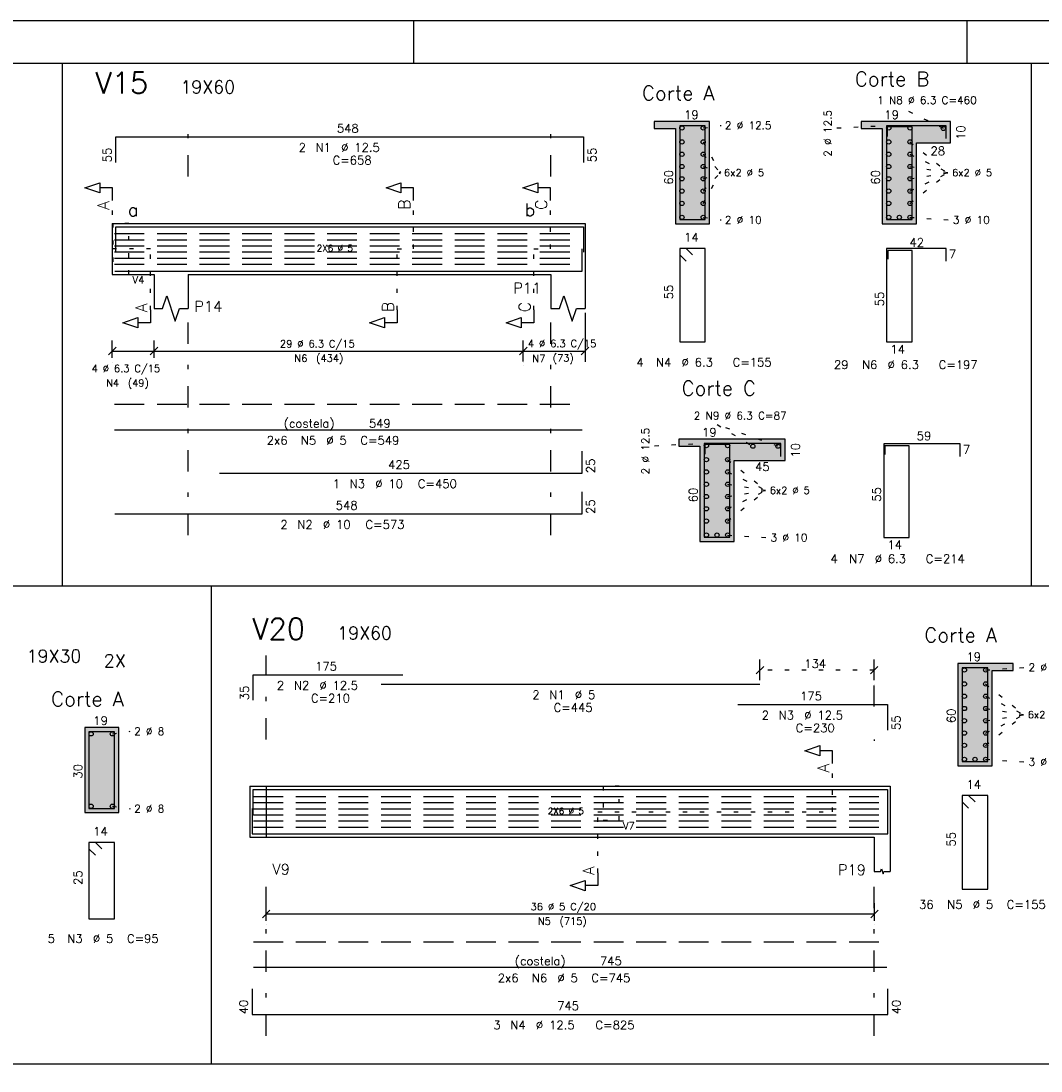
# Model space of a CAD drawing. Extents: x 0 to 84.1, y 0 to 59.4.
# Tile 4 of 17: x 24.9 to 48.8, y 34.7 to 59.4. Entities that reach past the tile are written whole.
import ezdxf

# ---------------------------------------------------------------- set-up
doc = ezdxf.new("R2010")
doc.units = 0
for name, pattern in [('ESTILO_TQS_0001', [1, 0.7, -0.3]), ('ESTILO_TQS_0002', [0.4, 0.1, -0.3]), ('ESTILO_TQS_0003', [1.5, 0.5, -0.4, 0.1, -0.5])]:
    doc.linetypes.add(name, pattern=pattern)
for name, color, linetype in [('1', 7, 'CONTINUOUS'), ('10', 10, 'CONTINUOUS'), ('12', 12, 'CONTINUOUS'), ('14', 14, 'CONTINUOUS'), ('2', 2, 'CONTINUOUS'), ('3', 3, 'CONTINUOUS'), ('4', 4, 'CONTINUOUS'), ('5', 3, 'CONTINUOUS')]:
    doc.layers.add(name, color=color, linetype=linetype)
doc.styles.get("Standard").update_dxf_attribs({"font": 'ROMANS.SHX'})

msp = doc.modelspace()

# ---------------------------------------------------------------- linework, layer by layer
at = {"layer": '1', "linetype": 'CONTINUOUS'}
for p, q in [((84.099998, 59.400009), (0, 59.400009)), ((34.099998, 58.400009), (34.099998, 59.400009)), ((47.099998, 58.400009), (47.099998, 59.400009)), ((25.834434, 58.4), (25.834434, 46.127764)), ((48.610518, 58.4), (48.610518, 46.127764)), ((41.048342, 57.03602), (39.748342, 57.03602)), ((41.048342, 54.63602), (41.048342, 57.03602)), ((46.708796, 57.03602), (44.608796, 57.03602)), ((39.748342, 56.87602), (40.248342, 56.87602)), ((40.248342, 56.87602), (40.248342, 54.63602)), ((44.608796, 56.87602), (45.108796, 56.87602)), ((45.108796, 56.87602), (45.108796, 54.63602)), ((45.908796, 54.63602), (45.908796, 56.53602)), ((45.908796, 56.53602), (46.708796, 56.53602)), ((27.01101, 54.64436), (27.01101, 53.44436)), ((27.01101, 54.64436), (27.99101, 54.64436)), ((27.99101, 54.64436), (28.79101, 54.64436)), ((28.79101, 54.64436), (37.32101, 54.64436)), ((37.32101, 54.64436), (38.12101, 54.64436)), ((38.12101, 54.64436), (38.12101, 53.44436)), ((40.248342, 54.63602), (41.048342, 54.63602)), ((45.108796, 54.63602), (45.908796, 54.63602)), ((27.01101, 53.44436), (27.99101, 53.44436)), ((27.99101, 53.44436), (27.99101, 52.64436)), ((28.79101, 53.44436), (37.32101, 53.44436)), ((28.79101, 53.44436), (28.79101, 52.64436)), ((37.32101, 53.44436), (37.32101, 52.64436)), ((38.12101, 53.44436), (38.12101, 52.64436)), ((42.823334, 49.569865), (40.323334, 49.569865)), ((40.323334, 49.409865), (40.823334, 49.409865)), ((40.823334, 49.409865), (40.823334, 47.169865)), ((41.623334, 47.169865), (41.623334, 49.069865)), ((41.623334, 49.069865), (42.823334, 49.069865)), ((40.823334, 47.169865), (41.623334, 47.169865)), ((2.5, 46.127764), (71.278925, 46.127764)), ((29.337174, 46.127764), (29.337174, 34.896484)), ((48.187321, 44.300051), (46.887321, 44.300051)), ((46.887321, 44.300051), (46.887321, 41.900051)), ((47.687321, 41.900051), (47.687321, 44.140051)), ((47.687321, 44.140051), (48.187321, 44.140051)), ((27.16258, 42.79828), (26.36258, 42.79828)), ((26.36258, 42.79828), (26.36258, 40.79828)), ((27.16258, 40.79828), (27.16258, 42.79828)), ((46.887321, 41.900051), (47.687321, 41.900051)), ((30.24628, 41.41739), (30.24628, 40.21739)), ((30.24628, 41.41739), (30.24628, 40.21739)), ((30.24628, 41.41739), (30.24628, 40.21739)), ((30.24628, 41.41739), (30.62628, 41.41739)), ((30.62628, 41.41739), (44.91628, 41.41739)), ((30.62628, 41.41739), (30.62628, 40.21739)), ((44.91628, 41.41739), (45.29628, 41.41739)), ((45.29628, 41.41739), (45.29628, 40.21739)), ((26.36258, 40.79828), (27.16258, 40.79828)), ((30.24628, 40.21739), (30.62628, 40.21739)), ((30.62628, 40.21739), (44.91628, 40.21739)), ((44.91628, 40.21739), (44.91628, 39.41739)), ((45.29628, 40.21739), (45.29628, 39.41739)), ((2.5, 34.896484), (71.278925, 34.896484))]:
    msp.add_line(p, q, dxfattribs=at)
at = {"layer": '1', "linetype": 'ESTILO_TQS_0002'}
for p, q in [((46.543292, 56.874425), (45.509905, 57.380566)), ((40.898292, 56.88597), (41.318342, 56.94602)), ((44.038796, 56.88597), (45.258846, 56.94602)), ((40.898292, 56.55802), (41.303342, 55.83602)), ((45.758746, 56.55802), (46.663796, 55.83602)), ((40.898292, 56.26922), (41.303342, 55.83602)), ((45.758746, 56.26922), (46.663796, 55.83602)), ((40.898292, 55.98042), (41.303342, 55.83602)), ((40.898292, 55.11402), (41.303342, 55.83602)), ((40.898292, 55.40282), (41.303342, 55.83602)), ((40.898292, 55.69162), (41.303342, 55.83602)), ((45.758746, 55.98042), (46.663796, 55.83602)), ((45.758746, 55.11402), (46.663796, 55.83602)), ((45.758746, 55.40282), (46.663796, 55.83602)), ((45.758746, 55.69162), (46.663796, 55.83602)), ((27.01601, 54.04436), (27.01601, 55.17936)), ((34.093414, 54.04436), (34.093414, 55.17936)), ((37.308747, 54.04436), (37.308747, 55.17936)), ((40.898292, 54.78607), (41.318342, 54.72602)), ((45.758746, 54.78607), (46.678797, 54.72602)), ((27.91101, 54.04436), (27.01601, 54.04436)), ((27.91101, 52.60936), (27.91101, 54.04436)), ((33.70601, 52.60936), (33.70601, 54.04436)), ((33.70601, 54.04436), (34.093414, 54.04436)), ((36.921342, 52.60936), (36.921342, 54.04436)), ((36.921342, 54.04436), (37.308747, 54.04436)), ((42.65783, 49.408269), (41.224443, 49.914411)), ((41.224443, 49.914411), (42.065557, 49.408269)), ((39.753334, 49.419815), (40.973384, 49.479865)), ((41.473284, 49.091865), (42.378334, 48.369865)), ((41.473284, 48.803065), (42.378334, 48.369865)), ((41.473284, 48.514265), (42.378334, 48.369865)), ((41.473284, 47.647865), (42.378334, 48.369865)), ((41.473284, 47.936665), (42.378334, 48.369865)), ((41.473284, 48.225465), (42.378334, 48.369865)), ((41.473284, 47.319915), (42.393334, 47.259865)), ((47.537271, 44.150001), (48.457321, 44.210051)), ((44.91628, 44.146578), (42.23236, 44.146578)), ((47.537271, 43.822051), (48.442321, 43.100051)), ((47.537271, 43.533251), (48.442321, 43.100051)), ((47.537271, 43.244451), (48.442321, 43.100051)), ((47.537271, 42.378051), (48.442321, 43.100051)), ((47.537271, 42.666851), (48.442321, 43.100051)), ((47.537271, 42.955651), (48.442321, 43.100051)), ((27.01253, 42.64823), (27.43258, 42.70828)), ((43.94128, 40.81739), (43.94128, 41.95239)), ((47.537271, 42.050101), (48.457321, 41.990051)), ((30.24628, 41.41739), (30.62628, 41.41739)), ((30.62628, 41.41739), (30.62628, 40.21739)), ((27.01253, 40.94833), (27.43258, 40.88828)), ((38.42128, 39.38239), (38.42128, 40.81739)), ((38.42128, 40.81739), (43.94128, 40.81739)), ((30.24628, 40.21739), (30.62628, 40.21739))]:
    msp.add_line(p, q, dxfattribs=at)
at = {"layer": '1', "linetype": 'ESTILO_TQS_0001'}
for p, q in [((27.06101, 54.40536), (38.05101, 54.40536)), ((27.06101, 54.26096), (38.05101, 54.26096)), ((27.06101, 54.11656), (38.05101, 54.11656)), ((27.06101, 53.97216), (38.05101, 53.97216)), ((27.06101, 53.82776), (38.05101, 53.82776)), ((27.06101, 53.68336), (38.05101, 53.68336)), ((30.32628, 41.17839), (45.21668, 41.17839)), ((30.32628, 41.03399), (45.21668, 41.03399)), ((30.32628, 40.88959), (45.21668, 40.88959)), ((30.32628, 40.74519), (45.21668, 40.74519)), ((30.32628, 40.60079), (45.21668, 40.60079)), ((30.32628, 40.45639), (45.21668, 40.45639))]:
    msp.add_line(p, q, dxfattribs=at)
at = {"layer": '1', "linetype": 'CONTINUOUS'}
for points in [[(27.01601, 55.17936), (27.01601, 55.47936), (26.71601, 55.47936), (26.71601, 55.35936), (26.36601, 55.47936), (26.71601, 55.59936), (26.71601, 55.47936)], [(34.093414, 55.17936), (34.093414, 55.47936), (33.793414, 55.47936), (33.793414, 55.35936), (33.443414, 55.47936), (33.793414, 55.59936), (33.793414, 55.47936)], [(37.308747, 55.17936), (37.308747, 55.47936), (37.008747, 55.47936), (37.008747, 55.35936), (36.658747, 55.47936), (37.008747, 55.59936), (37.008747, 55.47936)], [(27.99101, 52.64436), (28.19101, 52.64436), (28.29101, 52.94436), (28.49101, 52.34436), (28.59101, 52.64436), (28.79101, 52.64436)], [(37.32101, 52.64436), (37.52101, 52.64436), (37.62101, 52.94436), (37.82101, 52.34436), (37.92101, 52.64436), (38.12101, 52.64436)], [(27.91101, 52.60936), (27.91101, 52.30936), (27.61101, 52.30936), (27.61101, 52.18936), (27.26101, 52.30936), (27.61101, 52.42936), (27.61101, 52.30936)], [(33.70601, 52.60936), (33.70601, 52.30936), (33.40601, 52.30936), (33.40601, 52.18936), (33.05601, 52.30936), (33.40601, 52.42936), (33.40601, 52.30936)], [(36.921342, 52.60936), (36.921342, 52.30936), (36.621343, 52.30936), (36.621343, 52.18936), (36.271343, 52.30936), (36.621343, 52.42936), (36.621343, 52.30936)], [(43.94128, 41.95239), (43.94128, 42.25239), (43.64128, 42.25239), (43.64128, 42.13239), (43.29128, 42.25239), (43.64128, 42.37239), (43.64128, 42.25239)], [(38.42128, 39.38239), (38.42128, 39.08239), (38.12128, 39.08239), (38.12128, 38.96239), (37.77128, 39.08239), (38.12128, 39.20239), (38.12128, 39.08239)], [(44.91628, 39.41739), (45.06828, 39.41739), (45.08728, 39.47439), (45.12528, 39.36039), (45.14428, 39.41739), (45.29628, 39.41739)]]:
    msp.add_lwpolyline(points, dxfattribs=at)
at = {"layer": '1', "linetype": 'ESTILO_TQS_0002'}
for points in [[(27.02101, 54.64436), (27.02101, 53.44436), (27.40101, 53.44436), (27.40101, 54.64436), (27.02101, 54.64436)], [(38.54628, 41.41739), (38.54628, 40.61739), (38.92628, 40.61739), (38.92628, 41.41739), (38.54628, 41.41739)]]:
    msp.add_lwpolyline(points, dxfattribs=at)
at = {"layer": '1', "linetype": 'ESTILO_TQS_0001'}
for points in [[(27.06101, 50.39436), (38.05101, 50.39436)], [(30.32628, 37.762394), (45.21668, 37.762394)]]:
    msp.add_lwpolyline(points, dxfattribs=at)
at = {"layer": '1', "linetype": 'CONTINUOUS'}
for centre in [(40.398392, 56.88597), (40.898292, 56.88597), (45.258846, 56.88597), (45.758746, 56.88597), (46.543292, 56.874425), (40.398392, 56.55802), (40.898292, 56.55802), (45.258846, 56.55802), (45.758746, 56.55802), (40.398392, 56.26922), (40.898292, 56.26922), (45.258846, 56.26922), (45.758746, 56.26922), (40.398392, 55.98042), (40.898292, 55.98042), (45.258846, 55.98042), (45.758746, 55.98042), (40.398392, 55.69162), (40.898292, 55.69162), (45.258846, 55.69162), (45.758746, 55.69162), (40.398392, 55.40282), (40.898292, 55.40282), (45.258846, 55.40282), (45.758746, 55.40282), (40.398392, 55.11402), (40.898292, 55.11402), (45.258846, 55.11402), (45.758746, 55.11402), (40.398392, 54.78607), (40.898292, 54.78607), (45.258846, 54.78607), (45.508796, 54.78607), (45.758746, 54.78607), (40.973384, 49.419815), (41.473284, 49.419815), (42.065557, 49.408269), (42.65783, 49.408269), (40.973384, 49.091865), (41.473284, 49.091865), (40.973384, 48.803065), (41.473284, 48.803065), (40.973384, 48.514265), (41.473284, 48.514265), (40.973384, 48.225465), (41.473284, 48.225465), (40.973384, 47.936665), (41.473284, 47.936665), (40.973384, 47.647865), (41.473284, 47.647865), (40.973384, 47.319915), (41.223334, 47.319915), (41.473284, 47.319915), (47.037371, 44.150001), (47.537271, 44.150001), (47.037371, 43.822051), (47.537271, 43.822051), (47.037371, 43.533251), (47.537271, 43.533251), (47.037371, 43.244451), (47.537271, 43.244451), (47.037371, 42.955651), (47.537271, 42.955651), (26.51263, 42.64823), (27.01253, 42.64823), (47.037371, 42.666851), (47.537271, 42.666851), (47.037371, 42.378051), (47.537271, 42.378051), (47.037371, 42.050101), (47.287321, 42.050101), (47.537271, 42.050101), (26.51263, 40.94833), (27.01253, 40.94833)]:
    msp.add_circle(centre, 0.05, dxfattribs=at)
at = {"layer": '10', "linetype": 'CONTINUOUS'}
for points in [[(41.048342, 54.63602), (41.048342, 57.03602), (39.748342, 57.03602), (39.748342, 56.87602), (40.248342, 56.87602), (40.248342, 54.63602), (41.048342, 54.63602)], [(45.908796, 54.63602), (45.908796, 56.53602), (46.708796, 56.53602), (46.708796, 57.03602), (44.608796, 57.03602), (44.608796, 56.87602), (45.108796, 56.87602), (45.108796, 54.63602), (45.908796, 54.63602)], [(41.623334, 47.169865), (41.623334, 49.069865), (42.823334, 49.069865), (42.823334, 49.569865), (40.323334, 49.569865), (40.323334, 49.409865), (40.823334, 49.409865), (40.823334, 47.169865), (41.623334, 47.169865)], [(47.687321, 41.900051), (47.687321, 44.140051), (48.187321, 44.140051), (48.187321, 44.300051), (46.887321, 44.300051), (46.887321, 41.900051), (47.687321, 41.900051)], [(27.16258, 40.79828), (27.16258, 42.79828), (26.36258, 42.79828), (26.36258, 40.79828), (27.16258, 40.79828)]]:
    msp.add_lwpolyline(points, dxfattribs=at)
at = {"layer": '12', "linetype": 'CONTINUOUS'}
msp.add_lwpolyline([(2.5, 1), (83.099998, 1), (83.099998, 58.400009), (2.5, 58.400009), (2.5, 1)], dxfattribs=at)
at = {"layer": '14', "linetype": 'CONTINUOUS'}
for points in [[(40.248342, 56.87602), (41.048342, 57.03602), (39.748342, 57.03602)], [(40.248342, 56.87602), (39.748342, 57.03602), (39.748342, 56.87602)], [(40.248342, 56.87602), (41.048342, 54.63602), (41.048342, 57.03602)], [(44.608796, 57.03602), (44.608796, 56.87602), (45.108796, 56.87602)], [(44.608796, 57.03602), (45.108796, 56.87602), (46.708796, 57.03602)], [(45.108796, 56.87602), (45.908796, 56.53602), (46.708796, 57.03602)], [(45.908796, 56.53602), (46.708796, 56.53602), (46.708796, 57.03602)], [(40.248342, 56.87602), (40.248342, 54.63602), (41.048342, 54.63602)], [(45.108796, 54.63602), (45.908796, 54.63602), (45.108796, 56.87602)], [(45.908796, 54.63602), (45.908796, 56.53602), (45.108796, 56.87602)], [(40.323334, 49.569865), (40.323334, 49.409865), (40.823334, 49.409865)], [(40.323334, 49.569865), (40.823334, 49.409865), (42.823334, 49.569865)], [(40.823334, 49.409865), (41.623334, 49.069865), (42.823334, 49.569865)], [(40.823334, 47.169865), (41.623334, 47.169865), (40.823334, 49.409865)], [(41.623334, 47.169865), (41.623334, 49.069865), (40.823334, 49.409865)], [(41.623334, 49.069865), (42.823334, 49.069865), (42.823334, 49.569865)], [(46.887321, 41.900051), (47.687321, 41.900051), (46.887321, 44.300051)], [(47.687321, 41.900051), (47.687321, 44.140051), (46.887321, 44.300051)], [(46.887321, 44.300051), (47.687321, 44.140051), (48.187321, 44.300051)], [(47.687321, 44.140051), (48.187321, 44.140051), (48.187321, 44.300051)], [(27.16258, 40.79828), (27.16258, 42.79828), (26.36258, 42.79828)], [(27.16258, 40.79828), (26.36258, 42.79828), (26.36258, 40.79828)], [(27.16258, 40.79828), (26.36258, 40.79828), (27.16258, 40.79828)]]:
    msp.add_solid(points, dxfattribs=at)
at = {"layer": '2', "linetype": 'ESTILO_TQS_0003'}
for p, q in [((28.79101, 55.74436), (28.79101, 57.19943)), ((37.32101, 55.74436), (37.32101, 57.19943)), ((28.79101, 47.316761), (28.79101, 52.34436)), ((37.32101, 47.316761), (37.32101, 52.34436)), ((30.62628, 42.51739), (30.62628, 44.486332)), ((44.91628, 43.288578), (44.91628, 44.486332)), ((44.91628, 42.51739), (44.91628, 42.484578)), ((30.62628, 35.555893), (30.62628, 39.11739)), ((44.91628, 35.555893), (44.91628, 39.11739))]:
    msp.add_line(p, q, dxfattribs=at)
at = {"layer": '2', "linetype": 'CONTINUOUS'}
for p, q in [((38.12101, 52.64436), (38.12101, 52.64436)), ((38.12101, 52.54436), (38.12101, 51.39436)), ((27.01101, 51.48436), (27.01101, 51.89436)), ((27.99101, 51.48436), (27.99101, 51.89436)), ((27.99101, 51.48436), (27.99101, 51.89436)), ((36.67101, 51.399376), (36.67101, 51.89436)), ((36.67101, 51.48436), (36.67101, 51.89436)), ((26.922622, 51.555972), (27.099398, 51.732748)), ((27.01101, 51.64436), (27.99101, 51.64436)), ((27.902622, 51.555972), (28.079398, 51.732748)), ((27.902622, 51.555972), (28.079398, 51.732748)), ((27.99101, 51.64436), (36.67101, 51.64436)), ((36.582622, 51.555972), (36.759398, 51.732748)), ((36.582622, 51.555972), (36.759398, 51.732748)), ((36.67101, 51.64436), (38.12101, 51.64436)), ((38.032622, 51.555972), (38.209398, 51.732748)), ((27.01101, 51.38436), (27.01101, 51.38436)), ((27.99101, 51.38436), (27.99101, 51.38436)), ((27.99101, 51.38436), (27.99101, 51.38436)), ((36.67101, 51.38436), (36.67101, 51.38436)), ((36.67101, 51.299376), (36.67101, 51.299376)), ((42.320748, 44.234967), (42.143972, 44.05819)), ((42.23236, 43.906578), (42.23236, 44.396578)), ((45.004668, 44.234967), (44.827892, 44.05819)), ((44.91628, 43.906578), (44.91628, 44.396578)), ((42.23236, 43.806578), (42.23236, 43.806578)), ((44.91628, 43.806578), (44.91628, 43.806578)), ((30.537892, 38.329002), (30.714668, 38.505778)), ((30.62628, 38.25739), (30.62628, 38.66739)), ((44.837892, 38.329002), (45.014668, 38.505778)), ((44.92628, 38.25739), (44.92628, 38.66739)), ((30.62628, 38.41739), (44.92628, 38.41739)), ((30.62628, 38.15739), (30.62628, 38.15739)), ((44.92628, 38.15739), (44.92628, 38.15739))]:
    msp.add_line(p, q, dxfattribs=at)
at = {"layer": '4', "linetype": 'CONTINUOUS'}
for p, q in [((27.09101, 56.07861), (27.09101, 56.67861)), ((27.09101, 56.67861), (38.08701, 56.67861)), ((38.08701, 56.67861), (38.08701, 56.07861)), ((27.09101, 53.96436), (27.09101, 54.56436)), ((27.09101, 54.56436), (38.08701, 54.56436)), ((38.08701, 54.56436), (38.08701, 53.96436)), ((38.05101, 53.52436), (38.05101, 54.04436)), ((38.05101, 53.52436), (38.05101, 54.04436)), ((27.07101, 53.52436), (38.05101, 53.52436)), ((29.53101, 53.52436), (38.05101, 53.52436)), ((38.05101, 48.774942), (38.05101, 49.294942)), ((29.53101, 48.774942), (38.05101, 48.774942)), ((38.05101, 47.816761), (38.05101, 48.336761)), ((27.07101, 47.816761), (38.05101, 47.816761)), ((30.31828, 43.436725), (30.31828, 44.036725)), ((30.31828, 44.036725), (33.83828, 44.036725)), ((33.33236, 43.816578), (42.23236, 43.816578)), ((41.71428, 43.336578), (45.23428, 43.336578)), ((45.23428, 43.336578), (45.23428, 42.736578)), ((30.31828, 40.73739), (30.31828, 41.33739)), ((30.31828, 41.33739), (33.83828, 41.33739)), ((33.33236, 41.33739), (42.23236, 41.33739)), ((41.71428, 41.33739), (45.23428, 41.33739)), ((45.23428, 41.33739), (45.23428, 40.73739)), ((30.29628, 40.89739), (30.29628, 40.29739)), ((45.23628, 40.29739), (45.23628, 40.89739)), ((30.29628, 40.29739), (45.23628, 40.29739)), ((30.29628, 36.655893), (30.29628, 36.055893)), ((45.23628, 36.055893), (45.23628, 36.655893)), ((30.29628, 36.055893), (45.23628, 36.055893))]:
    msp.add_line(p, q, dxfattribs=at)
for points in [[(40.350463, 56.934959), (40.349403, 56.93602), (40.348342, 56.93602), (40.348342, 54.73602), (40.948342, 54.73602), (40.948342, 56.93602), (40.348342, 56.93602), (40.348342, 56.934959), (40.349403, 56.933899)], [(46.607736, 56.63602), (46.607736, 56.93602), (45.207736, 56.93602), (45.207736, 54.73607), (45.807736, 54.73607), (45.807736, 56.913955), (45.219673, 56.913955), (45.219673, 56.684526)], [(40.648342, 53.907678), (40.498342, 54.057678), (40.348342, 54.057678), (40.348342, 51.857678), (40.948342, 51.857678), (40.948342, 54.057678), (40.348342, 54.057678), (40.348342, 53.907678), (40.498342, 53.757678)], [(46.608796, 53.757678), (46.608796, 54.057678), (45.208796, 54.057678), (45.208796, 51.857678), (45.808796, 51.857678), (45.808796, 54.010869), (45.239292, 54.010869), (45.239292, 53.806184)], [(27.06101, 49.79436), (38.05101, 49.79436)], [(42.722274, 49.169865), (42.722274, 49.469865), (40.922274, 49.469865), (40.922274, 47.269915), (41.522274, 47.269915), (41.522274, 49.4478), (40.934211, 49.4478), (40.934211, 49.218371)], [(46.939267, 49.164541), (46.939267, 49.464541), (45.140327, 49.464541), (45.140327, 47.264541), (45.740327, 47.264541), (45.740327, 49.417731), (45.170823, 49.417731), (45.170823, 49.213047)], [(46.989442, 44.19899), (46.988382, 44.200051), (46.987321, 44.200051), (46.987321, 42.000051), (47.587321, 42.000051), (47.587321, 44.200051), (46.987321, 44.200051), (46.987321, 44.19899), (46.988382, 44.197929)], [(26.464701, 42.697219), (26.463641, 42.69828), (26.46258, 42.69828), (26.46258, 40.89828), (27.06258, 40.89828), (27.06258, 42.69828), (26.46258, 42.69828), (26.46258, 42.697219), (26.463641, 42.696159)], [(47.287321, 41.050051), (47.137321, 41.200051), (46.987321, 41.200051), (46.987321, 39.000051), (47.587321, 39.000051), (47.587321, 41.200051), (46.987321, 41.200051), (46.987321, 41.050051), (47.137321, 40.900051)], [(26.76258, 39.94828), (26.61258, 40.09828), (26.46258, 40.09828), (26.46258, 38.29828), (27.06258, 38.29828), (27.06258, 40.09828), (26.46258, 40.09828), (26.46258, 39.94828), (26.61258, 39.79828)], [(30.32628, 37.162394), (45.21668, 37.162394)]]:
    msp.add_lwpolyline(points, dxfattribs=at)

# ---------------------------------------------------------------- texts
at = {"layer": '1', "linetype": 'CONTINUOUS'}
for s, height, p in [('19X60', 0.3, (28.61101, 57.69943)), ('Corte B', 0.34, (44.462386, 57.868542)), ('Corte A', 0.34, (39.458342, 57.53602)), ('19', 0.2, (40.448342, 57.09602)), ('19', 0.2, (45.155003, 57.09602)), ('2 %%c 12.5', 0.18, (41.408342, 56.85602)), ('548', 0.2, (32.28901, 56.77861)), ('28', 0.2, (46.24163, 56.24793)), ('6x2 %%c 5', 0.17, (41.388342, 55.75102)), ('6x2 %%c 5', 0.17, (46.748796, 55.75102)), ('a', 0.3, (27.375619, 54.811904)), ('b', 0.3, (36.705619, 54.811904)), ('2 %%c 10', 0.18, (41.408342, 54.63602)), ('3 %%c 10', 0.18, (46.768797, 54.63602)), ('14', 0.2, (40.448342, 54.217678)), ('42', 0.2, (45.747792, 54.095097)), ('2X6 %%c 5', 0.15, (31.81621, 53.98716)), ('7', 0.2, (46.672166, 53.82353)), ('P11', 0.25, (36.436102, 53.000288)), ('P14', 0.25, (28.94101, 52.56936)), ('14', 0.2, (45.297657, 51.583902)), ('Corte C', 0.34, (40.389787, 50.600684)), ('(costela)', 0.2, (31.04121, 49.84436)), ('549', 0.2, (33.04121, 49.84436)), ('19', 0.2, (40.872262, 49.633378)), ('59', 0.2, (45.915681, 49.549231)), ('7', 0.2, (47.002636, 49.230392)), ('425', 0.2, (33.49101, 48.874942)), ('45', 0.2, (42.115824, 48.826604)), ('6x2 %%c 5', 0.17, (42.463334, 48.284865)), ('548', 0.2, (32.26101, 47.916761)), ('3 %%c 10', 0.18, (42.483334, 47.169865)), ('14', 0.2, (45.229188, 46.990764)), ('19X60', 0.3, (32.296897, 44.867441)), ('Corte A', 0.34, (46.097321, 44.800051)), ('19X30', 0.3, (24.996023, 44.326632)), ('2X', 0.3, (26.810172, 44.216842)), ('19', 0.2, (47.087321, 44.360051)), ('175', 0.2, (31.77828, 44.136725)), ('2 %%c 12.5', 0.18, (48.547321, 44.120051)), ('Corte A', 0.34, (25.57258, 43.29828)), ('175', 0.2, (43.17428, 43.436578)), ('6x2 %%c 5', 0.17, (48.527321, 43.015051)), ('19', 0.2, (26.56258, 42.85828)), ('2 %%c 8', 0.18, (27.52258, 42.61828)), ('3 %%c 12.5', 0.18, (48.547321, 41.900051)), ('14', 0.2, (47.087321, 41.360051)), ('2 %%c 8', 0.18, (27.52258, 40.79828)), ('2X6 %%c 5', 0.15, (37.24648, 40.76019)), ('14', 0.2, (26.56258, 40.25828)), ('V9', 0.25, (30.77628, 39.34239)), ('P19', 0.25, (44.068054, 39.327409)), ('(costela)', 0.2, (36.47148, 37.212394)), ('745', 0.2, (38.47148, 37.212394)), ('745', 0.2, (37.46628, 36.155893))]:
    msp.add_text(s, height=height, dxfattribs=at).set_placement(p)
for s, height, rotation, p in [('2 %%c 12.5', 0.18, -270, (43.916868, 56.212438)), ('10', 0.2, -270, (47.053759, 56.607114)), ('60', 0.2, 90, (40.188342, 55.55602)), ('60', 0.2, 90, (45.048796, 55.55602)), ('A', 0.272, 90, (26.93441, 54.96176)), ('B', 0.272, 90, (34.011814, 54.96176)), ('C', 0.272, 90, (37.227147, 54.96176)), ('55', 0.2, 90, (40.188342, 52.857678)), ('55', 0.2, 90, (45.143851, 52.695396)), ('A', 0.272, 90, (27.82941, 52.55496)), ('B', 0.272, 90, (33.62441, 52.55496)), ('C', 0.272, 90, (36.839742, 52.55496)), ('2 %%c 12.5', 0.18, -270, (39.631406, 48.746283)), ('10', 0.2, -270, (43.168297, 49.140959)), ('60', 0.2, 90, (40.763334, 48.089865)), ('55', 0.2, 90, (45.075382, 48.102259)), ('60', 0.2, 90, (46.827321, 42.900051)), ('A', 0.272, 90, (43.85968, 41.73479)), ('30', 0.2, 90, (26.30258, 41.59828)), ('55', 0.2, 90, (46.827321, 40.000051)), ('A', 0.272, 90, (38.33968, 39.32799)), ('25', 0.2, 90, (26.30258, 39.09828))]:
    msp.add_text(s, height=height, rotation=rotation, dxfattribs=at).set_placement(p)
at = {"layer": '2', "linetype": 'CONTINUOUS'}
for s, height, p in [('V4', 0.17, (27.48601, 53.23186)), ('29 %%c 6.3 C/15', 0.17, (30.950607, 51.72936)), ('4 %%c 6.3 C/15', 0.17, (36.776191, 51.735247)), ('(434)', 0.17, (31.800607, 51.38936)), ('(73)', 0.17, (37.362421, 51.395227)), ('4 %%c 6.3 C/15', 0.17, (26.524733, 51.14936)), ('N6', 0.17, (31.290607, 51.38936)), ('N7', 0.17, (36.883704, 51.386319)), ('N4', 0.17, (26.864733, 50.80936)), ('(49)', 0.17, (27.374733, 50.80936)), ('134', 0.2, (43.27432, 44.196578)), ('V7', 0.17, (39.01128, 40.40489)), ('36 %%c 5 C/20', 0.17, (36.84128, 38.50239)), ('N5', 0.17, (37.01128, 38.16239)), ('(715)', 0.17, (37.52128, 38.16239))]:
    msp.add_text(s, height=height, dxfattribs=at).set_placement(p)
at = {"layer": '3', "linetype": 'CONTINUOUS'}
for s, height, p in [('1 N8 %%c 6.3 C=460', 0.18, (44.989916, 57.449309)), ('2', 0.2, (31.38901, 56.32861)), ('N1', 0.2, (31.78901, 56.32861)), ('%%c 12.5', 0.2, (32.38901, 56.32861)), ('C=658', 0.2, (32.18901, 56.02861)), (' 4', 0.2, (39.191032, 51.28033)), ('N4', 0.2, (39.791032, 51.28033)), ('%%c 6.3', 0.2, (40.391032, 51.28033)), ('C=155', 0.2, (41.591032, 51.28033)), (' 29', 0.2, (43.833575, 51.222354)), ('N6', 0.2, (44.633575, 51.222354)), ('%%c 6.3', 0.2, (45.233575, 51.222354)), ('C=197', 0.2, (46.433575, 51.222354)), ('2 N9 %%c 6.3 C=87', 0.18, (40.676348, 50.035853)), ('2x6', 0.2, (30.64121, 49.44436)), ('N5', 0.2, (31.44121, 49.44436)), ('%%c 5', 0.2, (32.04121, 49.44436)), ('C=549', 0.2, (32.84121, 49.44436)), ('1', 0.2, (32.19101, 48.424942)), ('N3', 0.2, (32.59101, 48.424942)), ('%%c 10', 0.2, (33.19101, 48.424942)), ('C=450', 0.2, (34.19101, 48.424942)), ('2', 0.2, (30.96101, 47.466761)), ('N2', 0.2, (31.36101, 47.466761)), ('%%c 10', 0.2, (31.96101, 47.466761)), ('C=573', 0.2, (32.96101, 47.466761)), (' 4', 0.2, (43.753237, 46.662821)), ('N7', 0.2, (44.329871, 46.662821)), ('%%c 6.3', 0.2, (44.929871, 46.662821)), ('C=214', 0.2, (46.129871, 46.662821)), ('2', 0.2, (30.87828, 43.686725)), ('N2', 0.2, (31.27828, 43.686725)), ('%%c 12.5', 0.2, (31.87828, 43.686725)), ('%%c 5', 0.2, (37.88236, 43.466578)), ('C=210', 0.2, (31.67828, 43.386725)), ('2', 0.2, (36.88236, 43.466578)), ('N1', 0.2, (37.28236, 43.466578)), ('C=445', 0.2, (37.38236, 43.166578)), ('2', 0.2, (42.27428, 42.986578)), ('N3', 0.2, (42.67428, 42.986578)), ('%%c 12.5', 0.2, (43.27428, 42.986578)), ('C=230', 0.2, (43.07428, 42.686578)), (' 36', 0.2, (45.83332, 38.538174)), ('%%c 5', 0.2, (47.23332, 38.538174)), ('C=155', 0.2, (48.03332, 38.538174)), ('N5', 0.2, (46.63332, 38.538174)), (' 5', 0.2, (25.355654, 37.73706)), ('N3', 0.2, (25.955654, 37.73706)), ('%%c 5', 0.2, (26.555654, 37.73706)), ('C=95', 0.2, (27.355654, 37.73706)), ('2x6', 0.2, (36.07148, 36.812394)), ('N6', 0.2, (36.87148, 36.812394)), ('%%c 5', 0.2, (37.47148, 36.812394)), ('C=745', 0.2, (38.27148, 36.812394)), ('3', 0.2, (35.96628, 35.705893)), ('N4', 0.2, (36.36628, 35.705893)), ('%%c 12.5', 0.2, (36.96628, 35.705893)), ('C=825', 0.2, (38.36628, 35.705893))]:
    msp.add_text(s, height=height, dxfattribs=at).set_placement(p)
for s, p in [('55', (26.99101, 56.07861)), ('55', (38.38701, 56.07861)), ('25', (38.35101, 48.774942)), ('25', (38.35101, 47.816761)), ('35', (30.21828, 43.436725)), ('55', (45.53428, 42.736578)), ('40', (30.19628, 36.055893)), ('40', (45.53628, 36.055893))]:
    msp.add_text(s, height=0.2, rotation=90, dxfattribs=at).set_placement(p)
at = {"layer": '5', "linetype": 'CONTINUOUS'}
for s, p in [('V15', (26.61101, 57.69943)), ('V20', (30.296897, 44.867441))]:
    msp.add_text(s, height=0.5, dxfattribs=at).set_placement(p)

doc.saveas('drawing.dxf')
